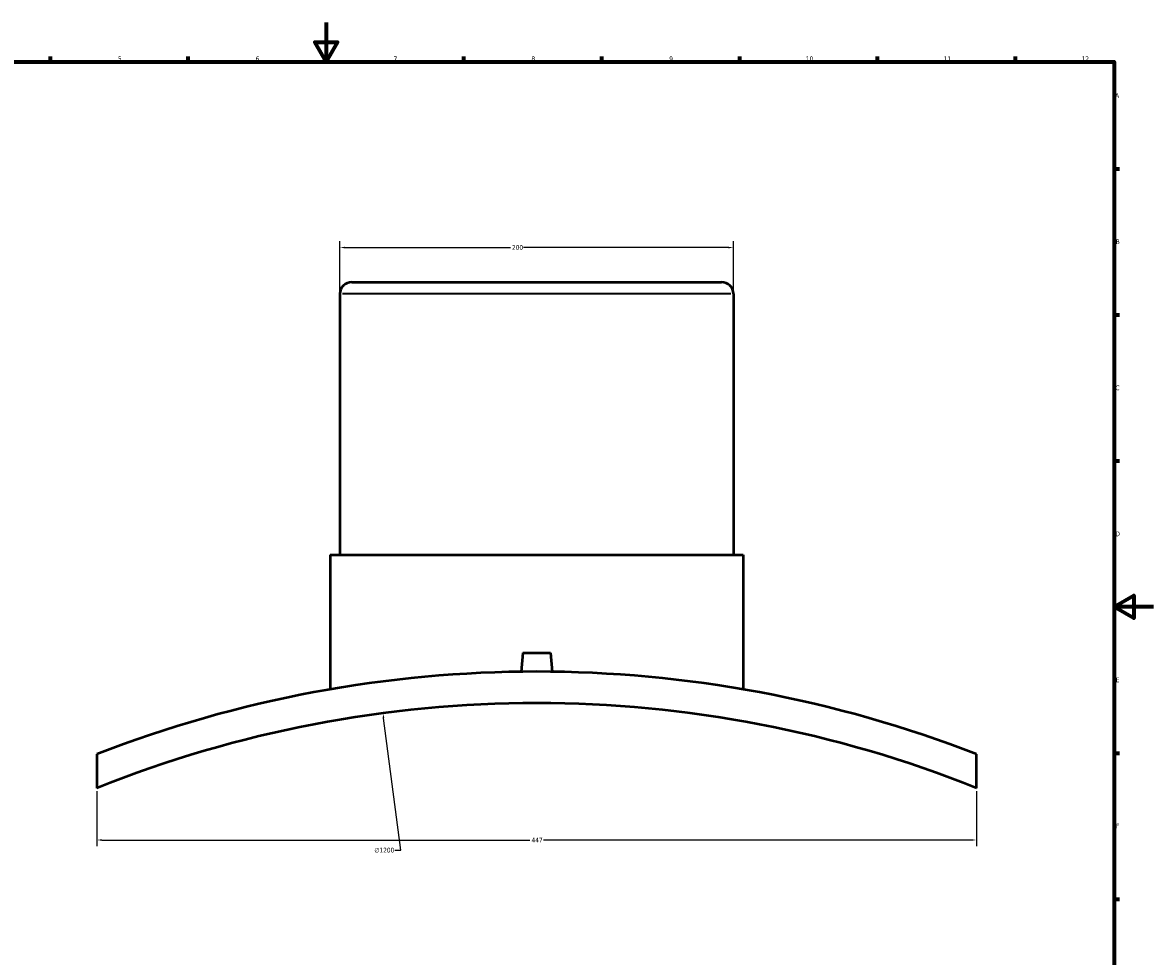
# Model space of a CAD drawing. Header units: millimetres. Extents: x -309 to 1517, y -947 to 1065.
# Tile 3 of 5: x 266 to 841, y 119 to 594. Entities that reach past the tile are written whole.
import ezdxf

# ---------------------------------------------------------------- set-up
doc = ezdxf.new("R2010")
doc.units = ezdxf.units.MM
for name, color, linetype, lineweight in [('Border (ANSI)', 7, 'Continuous', 70), ('Dimension (ANSI)', 7, 'Continuous', 25), ('Visible (ANSI)', 7, 'Continuous', 50), ('Visible Narrow (ANSI)', 7, 'Continuous', 35)]:
    doc.layers.add(name, color=color, linetype=linetype, lineweight=lineweight)
doc.styles.add('Note Text (ANSI)', font='tahoma.ttf')
doc.dimstyles.new('Default - mm (ANSI)', dxfattribs={"dimtxt": 2.4, "dimasz": 2.5, "dimexe": 3.175, "dimexo": 1.6002, "dimgap": 0.8, "dimtad": 0, "dimtoh": 1, "dimdec": 0, "dimrnd": 1e-08, "dimzin": 4, "dimdsep": 46, "dimtxsty": 'Note Text (ANSI)', "dimcen": 0.09, "dimdle": 10, "dimclrd": 256, "dimclre": 256, "dimclrt": 5, "dimadec": 1, "dimazin": 1, "dimtfac": 1.27, "dimtofl": 0, "dimtmove": 0, "dimatfit": 3, "dimfxl": 1, "dimtolj": 1, "dimtzin": 4, "dimlwd": -1, "dimlwe": -1, "dimarcsym": 0})

# ---------------------------------------------------------------- blocks, each defined once
blk = doc.blocks.new('Borders Default Border')
at = {"layer": 'Border (ANSI)'}
for p, q in [((280.33, 574), (280.33, 576.8)), ((350.42, 574), (350.42, 576.8)), ((490.58, 574), (490.58, 576.8)), ((560.67, 574), (560.67, 576.8)), ((630.75, 574), (630.75, 576.8)), ((700.83, 574), (700.83, 576.8)), ((770.92, 574), (770.92, 576.8)), ((821, 519.75), (823.8, 519.75)), ((821, 445.5), (823.8, 445.5)), ((821, 371.25), (823.8, 371.25)), ((821, 222.75), (823.8, 222.75)), ((821, 148.5), (823.8, 148.5))]:
    blk.add_line(p, q, dxfattribs=at)
at = {"layer": 'Border (ANSI)', "flags": 128}
for points in [[(420.5, 594), (420.5, 574), (414.73, 584), (426.27, 584), (420.5, 574)], [(20, 20), (20, 574), (821, 574), (821, 20), (20, 20)], [(841, 297), (821, 297), (831, 302.77), (831, 291.23), (821, 297)]]:
    blk.add_lwpolyline(points, dxfattribs=at)
at = {"layer": 'Border (ANSI)', "color": 5, "true_color": 0x0000ff, "char_height": 2.4, "attachment_point": 7, "style": 'Note Text (ANSI)'}
for s, insert in [('5', (314.67, 574.35)), ('6', (384.69, 574.35)), ('7', (454.8, 574.4)), ('8', (524.84, 574.35)), ('9', (594.92, 574.35)), ('10', (664.35, 574.35)), ('11', (734.43, 574.4)), ('12', (804.52, 574.4)), ('A', (821.58, 555.68)), ('B', (821.87, 481.43)), ('C', (821.71, 407.13)), ('D', (821.72, 332.93)), ('E', (821.91, 258.68)), ('F', (821.98, 184.43))]:
    blk.add_mtext(s, dxfattribs=dict(at, insert=insert))
blk = doc.blocks.new('*D7')
at = {"layer": 'Defpoints', "color": 0, "transparency": 16777216}
for p in [(304.03, 204.93), (751.03, 204.93), (751.03, 178.54)]:
    blk.add_point(p, dxfattribs=at)
at = {"layer": 'Dimension (ANSI)', "transparency": 16777216}
for p, q in [((304.03, 203.33), (304.03, 175.36)), ((751.03, 203.33), (751.03, 175.36)), ((306.53, 178.54), (524.12, 178.54)), ((748.53, 178.54), (530.94, 178.54))]:
    blk.add_line(p, q, dxfattribs=at)
for points in [[(306.53, 178.95), (306.53, 178.12), (304.03, 178.54)], [(748.53, 178.95), (748.53, 178.12), (751.03, 178.54)]]:
    blk.add_solid(points, dxfattribs=at)
at = {"layer": 'Dimension (ANSI)', "color": 5, "transparency": 16777216, "insert": (524.92, 179.74), "char_height": 2.4, "attachment_point": 1, "style": 'Note Text (ANSI)'}
blk.add_mtext('\\A1;447', dxfattribs=at)
blk = doc.blocks.new('*D8')
at = {"layer": 'Defpoints', "color": 0, "transparency": 16777216}
for p in [(627.53, 479.67), (427.53, 456.11), (627.53, 456.11)]:
    blk.add_point(p, dxfattribs=at)
at = {"layer": 'Dimension (ANSI)', "transparency": 16777216}
for p, q in [((427.53, 457.71), (427.53, 482.84)), ((627.53, 457.71), (627.53, 482.84)), ((430.03, 479.67), (514.18, 479.67)), ((625.03, 479.67), (520.88, 479.67))]:
    blk.add_line(p, q, dxfattribs=at)
for points in [[(430.03, 480.08), (430.03, 479.25), (427.53, 479.67)], [(625.03, 480.08), (625.03, 479.25), (627.53, 479.67)]]:
    blk.add_solid(points, dxfattribs=at)
at = {"layer": 'Dimension (ANSI)', "color": 5, "transparency": 16777216, "insert": (514.98, 480.92), "char_height": 2.4, "attachment_point": 1, "style": 'Note Text (ANSI)'}
blk.add_mtext('\\A1;200', dxfattribs=at)
blk = doc.blocks.new('*D9')
at = {"layer": 'Defpoints', "color": 0, "transparency": 16777216}
for p in [(449.39, 243), (605.67, -946.78)]:
    blk.add_point(p, dxfattribs=at)
at = {"layer": 'Dimension (ANSI)', "transparency": 16777216}
for p, q in [((458.54, 173.31), (449.72, 240.52)), ((455.37, 173.31), (458.54, 173.31))]:
    blk.add_line(p, q, dxfattribs=at)
blk.add_solid([(450.13, 240.57), (449.3, 240.46), (449.39, 243)], dxfattribs=at)
at = {"layer": 'Dimension (ANSI)', "color": 5, "transparency": 16777216, "insert": (445.02, 174.6), "char_height": 2.4, "attachment_point": 1, "style": 'Note Text (ANSI)'}
blk.add_mtext('\\A1;∅1200', dxfattribs=at)

msp = doc.modelspace()

# ---------------------------------------------------------------- linework, layer by layer
at = {"layer": 'Visible (ANSI)'}
for p, q in [((433.53, 462.11), (621.53, 462.11)), ((427.53, 456.11), (427.53, 323.51)), ((627.53, 456.11), (627.53, 323.51)), ((422.53, 323.51), (632.53, 323.51)), ((422.53, 323.51), (422.53, 255.09)), ((632.53, 323.51), (632.53, 255.09)), ((520.53, 273.71), (519.69, 264.06)), ((520.53, 273.71), (534.53, 273.71)), ((534.53, 273.71), (535.38, 264.06)), ((304.03, 222.13), (304.03, 204.93)), ((751.03, 204.93), (751.03, 222.13))]:
    msp.add_line(p, q, dxfattribs=at)
for centre, radius, start, end in [((433.53, 456.11), 6, 90, 180), ((621.53, 456.11), 6, 0, 90), ((527.53, -351.89), 616, 68.72623, 111.27377), ((527.53, -351.89), 600, 68.13012, 111.86988)]:
    msp.add_arc(centre, radius, start, end, dxfattribs=at)
at = {"layer": 'Visible Narrow (ANSI)'}
msp.add_line((626.3, 456.11), (428.76, 456.11), dxfattribs=at)

# ---------------------------------------------------------------- block references
msp.add_blockref('Borders Default Border', (0, 0))

# ---------------------------------------------------------------- dimensions: what is measured, and where the dimension line sits
at = {"layer": 'Dimension (ANSI)'}
for base, p1, p2, picture, middle in [((627.53, 479.67), (427.53, 456.11), (627.53, 456.11), '*D8', (517.53, 479.67)), ((751.03, 178.54), (304.03, 204.93), (751.03, 204.93), '*D7', (527.53, 178.54))]:
    dim = msp.add_linear_dim(base=base, p1=p1, p2=p2, angle=180, dimstyle='Default - mm (ANSI)', override={"dimgap": 0.8, "dimtoh": 0, "dimdec": 0, "dimtol": 0, "dimlim": 0, "dimtp": 0, "dimtm": 0, "dimtdec": 2, "dimatfit": 1}, dxfattribs=at)
    dim.commit()
    dim.dimension.update_dxf_attribs({"geometry": picture, "text_midpoint": middle, "dimtype": 160})
dim = msp.add_diameter_dim_2p(p1=(605.67, -946.78), p2=(449.39, 243), dimstyle='Default - mm (ANSI)', override={"dimgap": 0.8, "dimtih": 1, "dimdec": 0, "dimlfac": 1, "dimtol": 0, "dimlim": 0, "dimtp": 0, "dimtm": 0, "dimtdec": 2}, dxfattribs=at)
dim.commit()
dim.dimension.update_dxf_attribs({"geometry": '*D9', "text_midpoint": (449.8, 173.31), "dimtype": 163})

doc.saveas('drawing.dxf')
